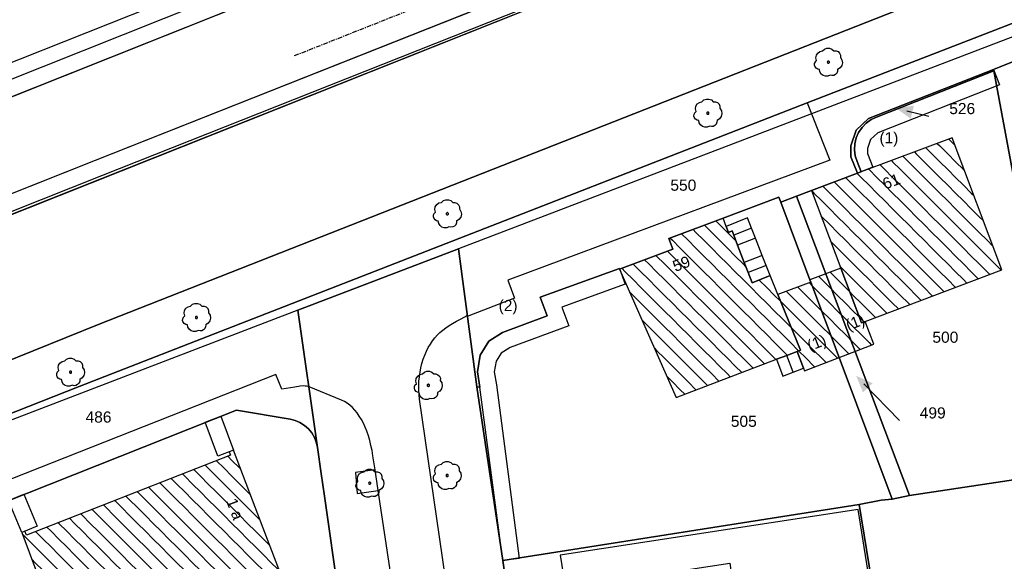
# Model space of a CAD drawing. Extents: x 32394465 to 32399599, y 5706239 to 5708675.
# Tile 33 of 40: x 32395140 to 32395229, y 5706708 to 5706756. Entities that reach past the tile are written whole.
import ezdxf
from ezdxf.enums import TextEntityAlignment as Align

# ---------------------------------------------------------------- set-up
doc = ezdxf.new("R2010")
doc.units = 0
doc.linetypes.add('LT00000', pattern=[0])
doc.linetypes.add('LT00020', pattern=[0.62, 0.4, -0.1, 0.02, -0.1])
for name, color, linetype, lineweight in [('Achse', 250, 'LT00000', 18), ('Baumstandorte', 250, 'LT00000', 18), ('BauwerkeSiedlung_Text', 250, 'LT00000', 18), ('BauwerkeSiedlung_Umring', 250, 'LT00000', 18), ('BauwerkeVerkehr_Umring', 250, 'LT00000', 18), ('Flurstueck_Umring', 250, 'LT00000', 18), ('Flurstuecksnummer', 250, 'LT00000', 18), ('Gebaeude_Fuellung', 250, 'LT00000', 18), ('Gebaeude_Umring', 250, 'LT00000', 18), ('GebaeudeHausnummer', 250, 'LT00000', 18), ('GebaeudePseudonummer', 250, 'LT00000', 18), ('NutzungSiedlung_Umring', 250, 'LT00000', 18), ('NutzungVerkehr_Begrenzungslinien', 250, 'LT00000', 18), ('NutzungVerkehr_Umring', 250, 'LT00000', 18), ('Vegetationsmerkmal_Umring', 250, 'LT00000', 18)]:
    doc.layers.add(name, color=color, linetype=linetype, lineweight=lineweight)
doc.styles.add('TS100', font='arial.ttf', dxfattribs={"height": 0.2})
pattern_1 = [(-45, (0, 0), (0.707106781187, 0.707106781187), [1])]

# ---------------------------------------------------------------- blocks, each defined once
blk = doc.blocks.new('SYMB1123')
at = {"color": 250, "linetype": 'ByBlock', "lineweight": -3, "flags": 128}
for points in [[(-0.424, 0.059), (-0.446, 0.153), (-0.431, 0.248), (-0.381, 0.33), (-0.303, 0.387), (-0.21, 0.409)], [(-0.424, 0.059), (-0.446, 0.153), (-0.431, 0.248), (-0.381, 0.33), (-0.303, 0.387), (-0.21, 0.409)], [(-0.21, 0.409), (-0.141, 0.473), (-0.053, 0.506), (0.04, 0.506), (0.127, 0.473), (0.196, 0.409)], [(-0.21, 0.409), (-0.141, 0.473), (-0.053, 0.506), (0.04, 0.506), (0.127, 0.473), (0.196, 0.409)], [(0.196, 0.409), (0.275, 0.41), (0.348, 0.38), (0.404, 0.325), (0.434, 0.252), (0.433, 0.173)], [(0.196, 0.409), (0.275, 0.41), (0.348, 0.38), (0.404, 0.325), (0.434, 0.252), (0.433, 0.173)], [(-0.323, -0.263), (-0.385, -0.251), (-0.439, -0.218), (-0.478, -0.168), (-0.497, -0.108), (-0.494, -0.044), (-0.468, 0.014), (-0.424, 0.059)], [(-0.323, -0.263), (-0.385, -0.251), (-0.439, -0.218), (-0.478, -0.168), (-0.497, -0.108), (-0.494, -0.044), (-0.468, 0.014), (-0.424, 0.059)], [(0.433, 0.173), (0.488, 0.084), (0.505, -0.019), (0.481, -0.121), (0.42, -0.207), (0.332, -0.263)], [(0.433, 0.173), (0.488, 0.084), (0.505, -0.019), (0.481, -0.121), (0.42, -0.207), (0.332, -0.263)], [(0.061, -0.47), (-0.02, -0.505), (-0.109, -0.508), (-0.193, -0.481), (-0.262, -0.426), (-0.307, -0.35), (-0.323, -0.263)], [(0.061, -0.47), (-0.02, -0.505), (-0.109, -0.508), (-0.193, -0.481), (-0.262, -0.426), (-0.307, -0.35), (-0.323, -0.263)], [(0.332, -0.263), (0.329, -0.331), (0.302, -0.394), (0.256, -0.444), (0.195, -0.476), (0.128, -0.485), (0.061, -0.47)], [(0.332, -0.263), (0.329, -0.331), (0.302, -0.394), (0.256, -0.444), (0.195, -0.476), (0.128, -0.485), (0.061, -0.47)]]:
    blk.add_lwpolyline(points, dxfattribs=at)
at = {"color": 250, "linetype": 'ByBlock', "lineweight": 18, "flags": 128}
for points in [[(-0.424, 0.059), (-0.446, 0.153), (-0.431, 0.248), (-0.381, 0.33), (-0.303, 0.387), (-0.21, 0.409)], [(-0.21, 0.409), (-0.141, 0.473), (-0.053, 0.506), (0.04, 0.506), (0.127, 0.473), (0.196, 0.409)], [(0.196, 0.409), (0.275, 0.41), (0.348, 0.38), (0.404, 0.325), (0.434, 0.252), (0.433, 0.173)], [(-0.323, -0.263), (-0.385, -0.251), (-0.439, -0.218), (-0.478, -0.168), (-0.497, -0.108), (-0.494, -0.044), (-0.468, 0.014), (-0.424, 0.059)], [(0.433, 0.173), (0.488, 0.084), (0.505, -0.019), (0.481, -0.121), (0.42, -0.207), (0.332, -0.263)], [(0.061, -0.47), (-0.02, -0.505), (-0.109, -0.508), (-0.193, -0.481), (-0.262, -0.426), (-0.307, -0.35), (-0.323, -0.263)], [(0.332, -0.263), (0.329, -0.331), (0.302, -0.394), (0.256, -0.444), (0.195, -0.476), (0.128, -0.485), (0.061, -0.47)]]:
    blk.add_lwpolyline(points, dxfattribs=at)
at = {"color": 250, "linetype": 'ByBlock', "lineweight": -3, "flags": 128}
blk.add_lwpolyline([(0.04, 0), (0.038, 0.014), (0.031, 0.026), (0.02, 0.035), (0.007, 0.039), (-0.007, 0.039), (-0.02, 0.035), (-0.031, 0.026), (-0.038, 0.014), (-0.04, 0), (-0.038, -0.014), (-0.031, -0.026), (-0.02, -0.035), (-0.007, -0.039), (0.007, -0.039), (0.02, -0.035), (0.031, -0.026), (0.038, -0.014), (0.04, 0)], close=True, dxfattribs=at)
blk.add_lwpolyline([(0.04, 0), (0.038, 0.014), (0.031, 0.026), (0.02, 0.035), (0.007, 0.039), (-0.007, 0.039), (-0.02, 0.035), (-0.031, 0.026), (-0.038, 0.014), (-0.04, 0), (-0.038, -0.014), (-0.031, -0.026), (-0.02, -0.035), (-0.007, -0.039), (0.007, -0.039), (0.02, -0.035), (0.031, -0.026), (0.038, -0.014), (0.04, 0)], close=True, dxfattribs=at)
at = {"color": 250, "linetype": 'ByBlock', "lineweight": 18, "flags": 128}
blk.add_lwpolyline([(0.04, 0), (0.038, 0.014), (0.031, 0.026), (0.02, 0.035), (0.007, 0.039), (-0.007, 0.039), (-0.02, 0.035), (-0.031, 0.026), (-0.038, 0.014), (-0.04, 0), (-0.038, -0.014), (-0.031, -0.026), (-0.02, -0.035), (-0.007, -0.039), (0.007, -0.039), (0.02, -0.035), (0.031, -0.026), (0.038, -0.014), (0.04, 0)], close=True, dxfattribs=at)

msp = doc.modelspace()

# ---------------------------------------------------------------- hatches: boundary and pattern name
at = {"linetype": 'Continuous', "lineweight": 25}
for points in [[(32395220.5819, 5706747.3302), (32395219.265, 5706748.266), (32395220.864, 5706748.4966)], [(32395216.2882, 5706722.7091), (32395215.678, 5706724.205), (32395217.1515, 5706723.5426)]]:
    msp.add_hatch(color=255, dxfattribs=at).paths.add_polyline_path(points)
at = {"layer": 'Gebaeude_Fuellung', "linetype": 'Continuous', "lineweight": 25}
h = msp.add_hatch(dxfattribs=at)
h.set_pattern_fill('LT_0', color=255, angle=-45, style=0, pattern_type=2)
h.set_pattern_definition(pattern_1)
h.paths.add_polyline_path([(32395216.481, 5706729.098), (32395216.141, 5706728.969), (32395214.291, 5706733.883), (32395211.659, 5706740.862), (32395215.793, 5706742.421), (32395216.122, 5706742.546), (32395224.303, 5706745.606), (32395228.782, 5706733.74)])
h = msp.add_hatch(dxfattribs=at)
h.set_pattern_fill('LT_0', color=255, angle=-45, style=0, pattern_type=2)
h.set_pattern_definition(pattern_1)
h.paths.add_polyline_path([(32395207.935, 5706733.215), (32395206.319, 5706732.553), (32395205.959, 5706733.493), (32395205.613, 5706734.398), (32395205.015, 5706735.958), (32395204.669, 5706736.861), (32395204.528, 5706737.232), (32395204.191, 5706737.105), (32395203.992, 5706737.642), (32395203.711, 5706738.386), (32395198.84, 5706736.548), (32395199.198, 5706735.601), (32395194.41, 5706733.806), (32395199.485, 5706722.25), (32395208.508, 5706725.69), (32395209.429, 5706726.041), (32395210.368, 5706726.397), (32395210.667, 5706726.513), (32395208.635, 5706731.502)])
h = msp.add_hatch(dxfattribs=at)
h.set_pattern_fill('LT_0', color=255, angle=-45, style=0, pattern_type=2)
h.set_pattern_definition(pattern_1)
h.paths.add_polyline_path([(32395214.151, 5706725.843), (32395211.609, 5706732.624), (32395211.526, 5706732.843), (32395214.291, 5706733.883), (32395216.141, 5706728.969), (32395216.481, 5706729.098), (32395217.256, 5706727.045)])
h = msp.add_hatch(dxfattribs=at)
h.set_pattern_fill('LT_0', color=255, angle=-45, style=0, pattern_type=2)
h.set_pattern_definition(pattern_1)
h.paths.add_polyline_path([(32395208.635, 5706731.502), (32395210.667, 5706726.513), (32395210.368, 5706726.397), (32395210.935, 5706724.88), (32395211.026, 5706724.638), (32395214.151, 5706725.843), (32395211.609, 5706732.624)])
h = msp.add_hatch(dxfattribs=at)
h.set_pattern_fill('LT_0', color=255, angle=-45, style=0, pattern_type=2)
h.set_pattern_definition(pattern_1)
h.paths.add_polyline_path([(32395161.406, 5706713.018), (32395159.7, 5706717.517), (32395159.314, 5706717.371), (32395159.431, 5706717.065), (32395141.086, 5706709.887), (32395140.955, 5706710.221), (32395140.672, 5706710.114), (32395144.636, 5706699.506), (32395154.189, 5706703.205), (32395163.223, 5706706.69), (32395163.761, 5706706.816), (32395162.117, 5706711.144)])

# ---------------------------------------------------------------- linework, layer by layer
at = {"layer": 'Achse', "color": 255, "linetype": 'LT00020', "lineweight": 25}
msp.add_line((32395165.1961, 5706753.0014), (32395214.842, 5706772.715), dxfattribs=at)
at = {"layer": 'BauwerkeSiedlung_Umring', "color": 255, "lineweight": 25}
for p, q in [((32395206.267, 5706737.484), (32395204.669, 5706736.861)), ((32395206.622, 5706736.578), (32395205.015, 5706735.958)), ((32395207.229, 5706735.024), (32395205.613, 5706734.398)), ((32395207.582, 5706734.12), (32395205.959, 5706733.493)), ((32395210.003, 5706724.527), (32395209.429, 5706726.041))]:
    msp.add_line(p, q, dxfattribs=at)
at = {"layer": 'BauwerkeSiedlung_Umring', "color": 255, "lineweight": 25, "flags": 128}
for points in [[(32395044.2681, 5706712.8042), (32395116.7491, 5706741.7262), (32395175.6193, 5706765.2161), (32395229.589, 5706786.5521), (32395259.2746, 5706797.5338), (32395259.795, 5706796.127), (32395230.125, 5706785.151), (32395176.173, 5706763.822), (32395117.305, 5706740.333), (32395044.824, 5706711.411), (32395044.2681, 5706712.8042)], [(32395263.031, 5706787.6185), (32395222.0361, 5706771.6311), (32395147.8467, 5706742.1909), (32395087.8304, 5706718.3346), (32395048.3468, 5706702.5522), (32395047.79, 5706703.945), (32395087.275, 5706719.728), (32395147.293, 5706743.585), (32395221.487, 5706773.027), (32395262.486, 5706789.016), (32395263.031, 5706787.6185)], [(32395215.793, 5706742.421), (32395215.199, 5706743.894), (32395215.19, 5706744.896), (32395215.672, 5706746.289), (32395216.8, 5706747.341), (32395228.019, 5706751.764), (32395228.5692, 5706750.3685), (32395217.6149, 5706746.0499), (32395216.9677, 5706745.4463), (32395216.6923, 5706744.6504), (32395216.6964, 5706744.1915), (32395217.1841, 5706742.982), (32395215.793, 5706742.421)], [(32395206.267, 5706737.484), (32395205.91, 5706738.399), (32395203.992, 5706737.642), (32395204.191, 5706737.105), (32395204.528, 5706737.232), (32395204.669, 5706736.861), (32395205.015, 5706735.958), (32395205.613, 5706734.398), (32395205.959, 5706733.493), (32395206.319, 5706732.553), (32395207.935, 5706733.215), (32395207.582, 5706734.12), (32395207.229, 5706735.024), (32395206.622, 5706736.578), (32395206.267, 5706737.484)], [(32395183.908, 5706707.584), (32395181.845, 5706723.177), (32395181.628, 5706724.563), (32395181.869, 5706726.055), (32395182.666, 5706727.305), (32395183.892, 5706728.112), (32395187.899, 5706729.591), (32395187.262, 5706731.28), (32395194.392, 5706733.853), (32395194.9012, 5706732.4421), (32395189.2025, 5706730.3856), (32395189.8356, 5706728.7069), (32395184.5729, 5706726.7644), (32395183.7585, 5706726.2283), (32395183.3004, 5706725.5099), (32395183.1468, 5706724.5593), (32395183.3297, 5706723.3914), (32395185.395, 5706707.7807), (32395183.908, 5706707.584)], [(32395210.003, 5706724.527), (32395210.935, 5706724.88), (32395210.368, 5706726.397), (32395209.429, 5706726.041), (32395208.508, 5706725.69), (32395209.082, 5706724.177), (32395210.003, 5706724.527)], [(32395158.551, 5706720.56), (32395159.7, 5706717.517), (32395158.2967, 5706716.9871), (32395157.1477, 5706720.0301), (32395158.551, 5706720.56)], [(32395140.672, 5706710.114), (32395139.463, 5706712.983), (32395140.8453, 5706713.5655), (32395142.0543, 5706710.6965), (32395140.672, 5706710.114)]]:
    msp.add_lwpolyline(points, close=True, dxfattribs=at)
at = {"layer": 'BauwerkeVerkehr_Umring', "color": 255, "lineweight": 25, "flags": 128}
for points in [[(32395211.26, 5706748.751), (32395213.323, 5706743.605), (32395184.369, 5706732.809), (32395184.95, 5706731.185), (32395180.692, 5706729.542)], [(32395198.599, 5706568.644), (32395181.878, 5706684.539), (32395176.428, 5706722.11), (32395176.383, 5706722.499), (32395176.358, 5706722.897), (32395176.355, 5706723.302), (32395176.372, 5706723.711), (32395176.41, 5706724.119), (32395176.469, 5706724.525), (32395176.547, 5706724.925), (32395176.645, 5706725.316), (32395176.762, 5706725.695), (32395176.896, 5706726.059), (32395177.047, 5706726.409), (32395177.215, 5706726.743), (32395177.399, 5706727.057), (32395177.597, 5706727.352), (32395177.81, 5706727.627), (32395178.037, 5706727.88), (32395178.261, 5706728.099), (32395178.508, 5706728.31), (32395178.778, 5706728.516), (32395179.076, 5706728.719), (32395179.395, 5706728.916), (32395179.752, 5706729.118), (32395180.157, 5706729.333), (32395180.718, 5706729.616)], [(32395191.744, 5706582.463), (32395191.457, 5706584.36), (32395190.299, 5706592.047), (32395190.063, 5706593.577), (32395188.988, 5706600.715), (32395188.78, 5706602.105), (32395187.676, 5706609.52), (32395187.355, 5706611.669), (32395186.434, 5706618.587), (32395186.069, 5706621.111), (32395183.598, 5706638.115), (32395183.359, 5706639.756), (32395182.224, 5706647.494), (32395181.987, 5706649.131), (32395180.8, 5706657.388), (32395180.545, 5706659.152), (32395179.344, 5706667.435), (32395179.13, 5706668.92), (32395177.654, 5706678.965), (32395177.386, 5706680.848), (32395176.922, 5706684.75), (32395176.791, 5706686.781), (32395176.546, 5706688.431), (32395172.701, 5706713.893), (32395172.423, 5706715.742), (32395172.232, 5706717.02), (32395172.154, 5706717.487), (32395172.059, 5706717.945), (32395171.95, 5706718.387), (32395171.825, 5706718.811), (32395171.687, 5706719.213), (32395171.537, 5706719.593), (32395171.373, 5706719.95), (32395171.198, 5706720.284), (32395171.011, 5706720.589), (32395170.814, 5706720.87), (32395170.605, 5706721.124), (32395170.386, 5706721.353), (32395170.156, 5706721.556), (32395169.916, 5706721.733), (32395169.665, 5706721.882), (32395169.405, 5706722.006), (32395166.51, 5706723.205), (32395166.398, 5706723.244), (32395166.277, 5706723.271), (32395166.149, 5706723.286), (32395166.009, 5706723.289), (32395165.708, 5706723.263), (32395165.223, 5706723.181), (32395164.038, 5706723.007), (32395163.506, 5706724.336), (32395106.714, 5706701.9), (32395105.572, 5706704.693)]]:
    msp.add_lwpolyline(points, dxfattribs=at)
at = {"layer": 'Flurstueck_Umring', "color": 8, "lineweight": 25, "flags": 128}
for points in [[(32395247.004, 5706756.024), (32395246.271, 5706761.02), (32395227.624, 5706753.882), (32395212.684, 5706748.163), (32395206.642, 5706745.85), (32395179.926, 5706735.622), (32395181.58, 5706723.213), (32395181.845, 5706723.177), (32395181.628, 5706724.563), (32395181.869, 5706726.055), (32395182.666, 5706727.305), (32395183.892, 5706728.112), (32395187.899, 5706729.591), (32395187.262, 5706731.28), (32395194.392, 5706733.853), (32395194.41, 5706733.806), (32395199.198, 5706735.601), (32395198.84, 5706736.548), (32395203.711, 5706738.386), (32395208.736, 5706740.282), (32395208.909, 5706739.825), (32395210.321, 5706740.358), (32395211.659, 5706740.862), (32395215.793, 5706742.421), (32395215.199, 5706743.894), (32395215.19, 5706744.896), (32395215.672, 5706746.289), (32395216.8, 5706747.341), (32395228.019, 5706751.764), (32395229.126, 5706752.198), (32395237.666, 5706755.545), (32395238.453, 5706755.387), (32395238.965, 5706754.728), (32395239.523, 5706753.348), (32395245.26, 5706755.48), (32395247.004, 5706756.024)], [(32395228.019, 5706751.764), (32395228.046, 5706751.617), (32395234.65, 5706716.199), (32395234.741, 5706715.71), (32395251.894, 5706718.305), (32395252.446, 5706718.392), (32395251.188, 5706727.093), (32395250.531, 5706731.636), (32395247.004, 5706756.024), (32395245.26, 5706755.48), (32395239.523, 5706753.348), (32395238.965, 5706754.728), (32395238.453, 5706755.387), (32395237.666, 5706755.545), (32395229.126, 5706752.198), (32395228.019, 5706751.764)], [(32395233.211, 5706715.359), (32395234.741, 5706715.71), (32395234.65, 5706716.199), (32395228.046, 5706751.617), (32395217.515, 5706747.475), (32395217.023, 5706747.244), (32395216.581, 5706746.93), (32395216.202, 5706746.54), (32395215.899, 5706746.09), (32395215.681, 5706745.592), (32395215.557, 5706745.063), (32395215.529, 5706744.521), (32395215.599, 5706743.982), (32395215.764, 5706743.465), (32395216.122, 5706742.546), (32395215.793, 5706742.421), (32395211.659, 5706740.862), (32395210.321, 5706740.358), (32395220.484, 5706713.431), (32395233.211, 5706715.359)], [(32395215.19, 5706744.896), (32395215.199, 5706743.894), (32395215.793, 5706742.421), (32395216.122, 5706742.546), (32395215.764, 5706743.465), (32395215.599, 5706743.982), (32395215.529, 5706744.521), (32395215.557, 5706745.063), (32395215.681, 5706745.592), (32395215.899, 5706746.09), (32395216.202, 5706746.54), (32395216.581, 5706746.93), (32395217.023, 5706747.244), (32395217.515, 5706747.475), (32395228.046, 5706751.617), (32395228.019, 5706751.764), (32395216.8, 5706747.341), (32395215.672, 5706746.289), (32395215.19, 5706744.896)], [(32395181.845, 5706723.177), (32395181.58, 5706723.213), (32395183.908, 5706707.584), (32395215.948, 5706712.636), (32395217.918, 5706713.02), (32395218.926, 5706713.106), (32395214.151, 5706725.843), (32395211.609, 5706732.624), (32395211.526, 5706732.843), (32395208.909, 5706739.825), (32395208.736, 5706740.282), (32395203.711, 5706738.386), (32395198.84, 5706736.548), (32395199.198, 5706735.601), (32395194.41, 5706733.806), (32395194.392, 5706733.853), (32395187.262, 5706731.28), (32395187.899, 5706729.591), (32395183.892, 5706728.112), (32395182.666, 5706727.305), (32395181.869, 5706726.055), (32395181.628, 5706724.563), (32395181.845, 5706723.177)], [(32395220.484, 5706713.431), (32395210.321, 5706740.358), (32395208.909, 5706739.825), (32395211.526, 5706732.843), (32395211.609, 5706732.624), (32395214.151, 5706725.843), (32395218.926, 5706713.106), (32395220.484, 5706713.431)], [(32395203.002, 5706573.123), (32395195.829, 5706623.637), (32395192.944, 5706643.962), (32395190.665, 5706660.014), (32395188.364, 5706676.214), (32395187.78, 5706680.317), (32395183.908, 5706707.584), (32395181.58, 5706723.213), (32395179.926, 5706735.622), (32395165.49, 5706730.096), (32395167.25, 5706717.763), (32395167.583, 5706715.428), (32395167.875, 5706713.383), (32395170.37, 5706695.902), (32395172.984, 5706677.586), (32395176.856, 5706650.448), (32395177.091, 5706648.806), (32395179.848, 5706629.488), (32395181.121, 5706620.563), (32395182.722, 5706609.346), (32395183.181, 5706606.132), (32395183.548, 5706603.56), (32395187.065, 5706578.911), (32395187.464, 5706578.766), (32395203.002, 5706573.123)], [(32395132.482, 5706717.459), (32395134.889, 5706711.154), (32395159.973, 5706721.119), (32395164.787, 5706720.297), (32395165.244, 5706720.181), (32395165.678, 5706719.994), (32395166.076, 5706719.742), (32395166.431, 5706719.431), (32395166.732, 5706719.068), (32395166.972, 5706718.662), (32395167.146, 5706718.223), (32395167.25, 5706717.763), (32395165.49, 5706730.096), (32395132.482, 5706717.459)], [(32395147.196, 5706692.64), (32395170.37, 5706695.902), (32395167.875, 5706713.383), (32395167.583, 5706715.428), (32395167.25, 5706717.763), (32395167.146, 5706718.223), (32395166.972, 5706718.662), (32395166.732, 5706719.068), (32395166.431, 5706719.431), (32395166.076, 5706719.742), (32395165.678, 5706719.994), (32395165.244, 5706720.181), (32395164.787, 5706720.297), (32395159.973, 5706721.119), (32395134.889, 5706711.154), (32395141.768, 5706693.137), (32395141.922, 5706691.898), (32395147.196, 5706692.64)], [(32395220.37, 5706685.42), (32395220.094, 5706685.376), (32395220.735, 5706681.287), (32395223.265, 5706665.129), (32395240.037, 5706667.761), (32395237.716, 5706683.947), (32395237.129, 5706688.043), (32395234.173, 5706708.653), (32395233.211, 5706715.359), (32395220.484, 5706713.431), (32395218.926, 5706713.106), (32395217.918, 5706713.02), (32395215.948, 5706712.636), (32395220.37, 5706685.42)], [(32395183.908, 5706707.584), (32395187.78, 5706680.317), (32395194.168, 5706681.317), (32395194.188, 5706681.32), (32395208.048, 5706683.49), (32395208.077, 5706683.495), (32395220.094, 5706685.376), (32395220.37, 5706685.42), (32395215.948, 5706712.636), (32395183.908, 5706707.584)]]:
    msp.add_lwpolyline(points, close=True, dxfattribs=at)
at = {"layer": 'Flurstuecksnummer', "color": 8, "lineweight": 25}
for p, q in [((32395220.237, 5706748.0309), (32395222.217, 5706747.552)), ((32395216.3726, 5706723.4856), (32395219.563, 5706720.181))]:
    msp.add_line(p, q, dxfattribs=at)
at = {"layer": 'Gebaeude_Umring', "color": 255, "lineweight": 25, "flags": 128}
for points in [[(32395211.659, 5706740.862), (32395214.291, 5706733.883), (32395216.141, 5706728.969), (32395216.481, 5706729.098), (32395228.782, 5706733.74), (32395224.303, 5706745.606), (32395216.122, 5706742.546), (32395215.793, 5706742.421), (32395211.659, 5706740.862)], [(32395194.41, 5706733.806), (32395199.485, 5706722.25), (32395208.508, 5706725.69), (32395209.429, 5706726.041), (32395210.368, 5706726.397), (32395210.667, 5706726.513), (32395208.635, 5706731.502), (32395207.935, 5706733.215), (32395206.319, 5706732.553), (32395205.959, 5706733.493), (32395205.613, 5706734.398), (32395205.015, 5706735.958), (32395204.669, 5706736.861), (32395204.528, 5706737.232), (32395204.191, 5706737.105), (32395203.992, 5706737.642), (32395203.711, 5706738.386), (32395198.84, 5706736.548), (32395199.198, 5706735.601), (32395194.41, 5706733.806)], [(32395214.151, 5706725.843), (32395217.256, 5706727.045), (32395216.481, 5706729.098), (32395216.141, 5706728.969), (32395214.291, 5706733.883), (32395211.526, 5706732.843), (32395211.609, 5706732.624), (32395214.151, 5706725.843)], [(32395210.667, 5706726.513), (32395210.368, 5706726.397), (32395210.935, 5706724.88), (32395211.026, 5706724.638), (32395214.151, 5706725.843), (32395211.609, 5706732.624), (32395208.635, 5706731.502), (32395210.667, 5706726.513)], [(32395162.117, 5706711.144), (32395161.406, 5706713.018), (32395159.7, 5706717.517), (32395159.314, 5706717.371), (32395159.431, 5706717.065), (32395141.086, 5706709.887), (32395140.955, 5706710.221), (32395140.672, 5706710.114), (32395144.636, 5706699.506), (32395154.189, 5706703.205), (32395163.223, 5706706.69), (32395163.761, 5706706.816), (32395162.117, 5706711.144)], [(32395207.994, 5706691.182), (32395207.464, 5706687.224), (32395208.051, 5706683.652), (32395213.987, 5706684.582), (32395213.742, 5706686.204), (32395219.85, 5706687.189), (32395215.862, 5706712.177), (32395189.056, 5706708.062), (32395189.539, 5706705.115), (32395190.95, 5706705.329), (32395204.305, 5706707.359), (32395204.493, 5706706.135), (32395205.322, 5706706.262), (32395205.483, 5706705.296), (32395206.863, 5706705.525), (32395206.91, 5706705.239), (32395205.53, 5706705.01), (32395205.878, 5706702.919), (32395207.243, 5706699.141), (32395207.952, 5706695.192), (32395207.994, 5706691.182)]]:
    msp.add_lwpolyline(points, close=True, dxfattribs=at)
at = {"layer": 'NutzungSiedlung_Umring', "color": 255, "lineweight": 25, "flags": 128}
for points in [[(32395247.004, 5706756.024), (32395245.26, 5706755.48), (32395239.523, 5706753.348), (32395238.965, 5706754.728), (32395238.453, 5706755.387), (32395237.666, 5706755.545), (32395229.126, 5706752.198), (32395228.019, 5706751.764), (32395228.046, 5706751.617), (32395217.515, 5706747.475), (32395217.023, 5706747.244), (32395216.581, 5706746.93), (32395216.202, 5706746.54), (32395215.899, 5706746.09), (32395215.681, 5706745.592), (32395215.557, 5706745.063), (32395215.529, 5706744.521), (32395215.599, 5706743.982), (32395215.764, 5706743.465), (32395216.122, 5706742.546), (32395215.793, 5706742.421), (32395211.659, 5706740.862), (32395210.321, 5706740.358), (32395208.909, 5706739.825), (32395208.736, 5706740.282), (32395203.711, 5706738.386), (32395198.84, 5706736.548), (32395199.198, 5706735.601), (32395194.41, 5706733.806), (32395194.392, 5706733.853), (32395187.262, 5706731.28), (32395187.899, 5706729.591), (32395183.892, 5706728.112), (32395182.666, 5706727.305), (32395181.869, 5706726.055), (32395181.628, 5706724.563), (32395181.845, 5706723.177), (32395181.58, 5706723.213), (32395183.908, 5706707.584), (32395187.78, 5706680.317), (32395188.364, 5706676.214), (32395190.665, 5706660.014), (32395192.944, 5706643.962), (32395195.829, 5706623.637), (32395245.214, 5706631.638), (32395245.689, 5706628.314), (32395247.317, 5706616.924), (32395248.957, 5706605.45), (32395250.437, 5706595.094), (32395251.583, 5706587.078), (32395246.643, 5706573.736), (32395244.707, 5706568.508), (32395244.111, 5706566.899), (32395241.27, 5706559.227), (32395252.328, 5706555.211), (32395263.103, 5706551.298), (32395265.779, 5706550.334), (32395269.339, 5706549.051), (32395301.849, 5706537.337), (32395295.65, 5706578.997), (32395293.994, 5706590.201), (32395292.417, 5706600.878), (32395290.818, 5706611.694), (32395289.125, 5706623.154), (32395287.415, 5706634.483), (32395285.598, 5706646.705), (32395278.223, 5706645.577), (32395270.425, 5706644.384), (32395255.976, 5706642.173), (32395243.971, 5706640.337), (32395242.339, 5706651.714), (32395241.123, 5706660.193), (32395240.037, 5706667.761), (32395223.265, 5706665.129), (32395220.735, 5706681.287), (32395220.094, 5706685.376), (32395220.37, 5706685.42), (32395215.948, 5706712.636), (32395217.918, 5706713.02), (32395218.926, 5706713.106), (32395220.484, 5706713.431), (32395233.211, 5706715.359), (32395234.741, 5706715.71), (32395251.894, 5706718.305), (32395254.709, 5706700.102), (32395277.17, 5706703.427), (32395274.849, 5706719.045), (32395274.796, 5706719.4), (32395274.431, 5706721.859), (32395256.528, 5706719.036), (32395252.446, 5706718.392), (32395251.188, 5706727.093), (32395250.531, 5706731.636), (32395247.004, 5706756.024)], [(32395215.19, 5706744.896), (32395215.199, 5706743.894), (32395215.793, 5706742.421), (32395216.122, 5706742.546), (32395215.764, 5706743.465), (32395215.599, 5706743.982), (32395215.529, 5706744.521), (32395215.557, 5706745.063), (32395215.681, 5706745.592), (32395215.899, 5706746.09), (32395216.202, 5706746.54), (32395216.581, 5706746.93), (32395217.023, 5706747.244), (32395217.515, 5706747.475), (32395228.046, 5706751.617), (32395228.019, 5706751.764), (32395216.8, 5706747.341), (32395215.672, 5706746.289), (32395215.19, 5706744.896)], [(32395118.734, 5706606.574), (32395119.155, 5706607.726), (32395119.364, 5706608.296), (32395119.537, 5706608.771), (32395121.576, 5706614.349), (32395123.399, 5706619.339), (32395125.371, 5706624.735), (32395127.958, 5706631.814), (32395126.553, 5706641.731), (32395126.312, 5706643.43), (32395122.475, 5706670.511), (32395120.637, 5706675.164), (32395130.736, 5706679.138), (32395142.796, 5706683.883), (32395142.626, 5706686.221), (32395142.136, 5706690.173), (32395147.196, 5706692.64), (32395170.37, 5706695.902), (32395167.875, 5706713.383), (32395167.583, 5706715.428), (32395167.25, 5706717.763), (32395167.146, 5706718.223), (32395166.972, 5706718.662), (32395166.732, 5706719.068), (32395166.431, 5706719.431), (32395166.076, 5706719.742), (32395165.678, 5706719.994), (32395165.244, 5706720.181), (32395164.787, 5706720.297), (32395159.973, 5706721.119), (32395134.889, 5706711.154), (32395122.535, 5706706.258), (32395110.282, 5706701.379), (32395059.905, 5706681.442), (32395035.474, 5706671.774), (32395031.898, 5706670.359), (32395045.163, 5706636.923), (32395045.536, 5706636.09), (32395046.004, 5706635.305), (32395046.56, 5706634.581), (32395047.197, 5706633.926), (32395047.905, 5706633.35), (32395048.676, 5706632.86), (32395053.062, 5706630.402), (32395057.41, 5706628.099), (32395059.242, 5706627.142), (32395061.954, 5706625.726), (32395066.437, 5706623.651), (32395071.002, 5706621.567), (32395075.602, 5706619.578), (32395078.429, 5706618.447), (32395080.239, 5706617.724), (32395084.886, 5706616.015), (32395085.598, 5706615.757), (32395098.126, 5706611.208), (32395100.705, 5706610.271), (32395117.815, 5706604.058), (32395118.734, 5706606.574)], [(32395251.894, 5706718.305), (32395234.741, 5706715.71), (32395233.211, 5706715.359), (32395220.484, 5706713.431), (32395218.926, 5706713.106), (32395217.918, 5706713.02), (32395215.948, 5706712.636), (32395220.37, 5706685.42), (32395220.094, 5706685.376), (32395220.735, 5706681.287), (32395223.265, 5706665.129), (32395240.037, 5706667.761), (32395241.123, 5706660.193), (32395242.339, 5706651.714), (32395243.971, 5706640.337), (32395255.976, 5706642.173), (32395270.425, 5706644.384), (32395278.223, 5706645.577), (32395285.598, 5706646.705), (32395277.62, 5706700.391), (32395277.17, 5706703.427), (32395254.709, 5706700.102), (32395251.894, 5706718.305)]]:
    msp.add_lwpolyline(points, close=True, dxfattribs=at)
at = {"layer": 'NutzungVerkehr_Begrenzungslinien', "color": 255, "lineweight": 25}
for p, q in [((32395147.293, 5706743.585), (32395221.487, 5706773.027)), ((32395135.941, 5706737.21), (32395223.786, 5706772.168)), ((32395176.173, 5706763.822), (32395117.305, 5706740.333)), ((32395156.804, 5706759.162), (32395126.41, 5706747.092)), ((32395087.275, 5706719.728), (32395147.293, 5706743.585))]:
    msp.add_line(p, q, dxfattribs=at)
at = {"layer": 'NutzungVerkehr_Umring', "color": 255, "lineweight": 25, "flags": 128}
for points in [[(32395216.2804, 5706799.0698), (32395203.641, 5706794.01), (32395167.171, 5706780.282), (32395150.791, 5706773.842), (32395145.787, 5706771.881), (32395107.067, 5706756.531), (32395077.212, 5706744.763), (32395049.746, 5706734.393), (32395026.529, 5706725.923), (32395005.52, 5706718.873), (32394991.466, 5706714.271), (32394992.949, 5706711.012), (32394975.397, 5706703.493), (32394973.136, 5706708.403), (32394968.455, 5706706.902), (32394952.492, 5706701.528), (32394930.822, 5706694.12), (32394930.044, 5706693.862), (32394929.232, 5706693.619), (32394927.856, 5706693.237), (32394926.512, 5706692.9), (32394925.109, 5706692.596), (32394925.069, 5706692.729), (32394924.926, 5706693.113), (32394924.896, 5706693.25), (32394924.889, 5706693.37), (32394924.905, 5706693.473), (32394924.944, 5706693.56), (32394926.065, 5706695.283), (32394926.117, 5706695.346), (32394926.185, 5706695.401), (32394926.27, 5706695.448), (32394926.37, 5706695.486), (32394926.543, 5706695.526), (32394926.927, 5706695.577), (32394927.085, 5706695.619), (32394940.456, 5706700.296), (32394953.898, 5706704.825), (32394963.087, 5706707.848), (32394971.981, 5706710.911), (32394970.62, 5706713.867), (32394958.031, 5706709.848), (32394945.203, 5706705.563), (32394944.834, 5706706.356), (32394944.474, 5706706.214), (32394935.631, 5706702.706), (32394929.148, 5706699.968), (32394926.341, 5706698.955), (32394923.521, 5706698.289), (32394920.549, 5706697.862), (32394890.937, 5706682.269), (32394888.287, 5706680.874), (32394887.492, 5706679.029), (32394886.22, 5706677.483), (32394884.599, 5706676.35), (32394873.403, 5706671.344), (32394864.158, 5706667.503), (32394854.886, 5706663.787), (32394846.473, 5706660.766), (32394835.965, 5706657.287), (32394816.826, 5706651.526), (32394798.461, 5706646.265), (32394787.129, 5706643.178), (32394773.514, 5706639.629), (32394769.238, 5706638.515), (32394762.965, 5706636.88), (32394763.008, 5706636.737), (32394762.668, 5706636.661), (32394751.188, 5706634.149), (32394739.285, 5706631.808), (32394734.182, 5706631.077), (32394733.364, 5706630.959), (32394726.38, 5706630.382), (32394719.362, 5706630.312), (32394712.396, 5706630.811), (32394705.445, 5706631.65), (32394700.06, 5706632.769), (32394694.844, 5706634.492), (32394692.747, 5706635.765), (32394691.647, 5706636.433), (32394690.987, 5706636.834), (32394686.872, 5706639.059), (32394685.2, 5706638.545), (32394660.921, 5706631.086), (32394661.988, 5706630.032), (32394666.684, 5706625.153), (32394670.474, 5706621.355), (32394675.223, 5706616.105), (32394676.313, 5706614.824), (32394676.445, 5706614.639), (32394676.495, 5706614.543), (32394676.531, 5706614.45), (32394676.555, 5706614.362), (32394676.565, 5706614.278), (32394676.561, 5706614.201), (32394676.544, 5706614.129), (32394676.485, 5706614.02), (32394676.389, 5706613.918), (32394676.263, 5706613.835), (32394676.122, 5706613.777), (32394660.124, 5706609.189), (32394659.977, 5706609.157), (32394659.834, 5706609.145), (32394659.702, 5706609.155), (32394659.582, 5706609.184), (32394659.462, 5706609.24), (32394659.346, 5706609.323), (32394659.232, 5706609.433), (32394659.123, 5706609.57), (32394658.219, 5706610.821), (32394654.179, 5706616.406), (32394646.334, 5706626.603), (32394645.21, 5706626.258), (32394685.337, 5706575.404), (32394691.888, 5706567.102), (32394716.92, 5706571.139), (32394748.54, 5706572.011), (32394759.507, 5706572.314), (32394761.426, 5706571.921), (32394772.134, 5706573.134), (32394774.864, 5706574.597), (32394781.304, 5706575.684), (32394787.662, 5706577.382), (32394799.116, 5706581.28), (32394803.647, 5706583.412), (32394816.635, 5706590.247), (32394818.952, 5706591.248), (32394824.647, 5706593.348), (32394830.375, 5706595.459), (32394859.045, 5706604.089), (32394861.894, 5706605.054), (32394866.189, 5706606.759), (32394873.454, 5706609.645), (32394875.392, 5706610.182), (32394877.483, 5706610.104), (32394879.463, 5706609.404), (32394881.181, 5706608.119), (32394882.381, 5706606.438), (32394882.74, 5706605.726), (32394882.687, 5706605.995), (32394881.77, 5706608.474), (32394880.331, 5706611.505), (32394879.277, 5706613.726), (32394878.551, 5706615.306), (32394878.244, 5706615.974), (32394887.867, 5706618.81), (32394888.06, 5706618.405), (32394890.334, 5706613.623), (32394890.23, 5706613.914), (32394890.188, 5706614.219), (32394890.213, 5706614.526), (32394890.3, 5706614.822), (32394890.441, 5706615.1), (32394890.636, 5706615.341), (32394890.876, 5706615.532), (32394891.151, 5706615.667), (32394902.139, 5706619.485), (32394904.107, 5706620.177), (32394904.659, 5706620.372), (32394905.128, 5706620.537), (32394905.626, 5706620.712), (32394906.93, 5706621.171), (32394912.868, 5706623.261), (32394911.266, 5706625.704), (32394920.668, 5706628.474), (32394934.598, 5706632.579), (32394934.876, 5706632.708), (32394943.572, 5706636.756), (32394943.719, 5706636.825), (32394941.985, 5706638.821), (32394941.768, 5706639.25), (32394941.797, 5706639.912), (32394942.311, 5706640.341), (32394958.204, 5706646.324), (32394958.742, 5706646.442), (32394959.202, 5706646.299), (32394959.276, 5706646.17), (32394959.328, 5706645.688), (32394959.336, 5706645.118), (32394959.13, 5706643.999), (32394974.908, 5706625.895), (32394970.828, 5706632.577), (32394969.322, 5706635.203), (32394968.697, 5706637.383), (32394969.372, 5706639.788), (32394970.925, 5706641.708), (32394973.474, 5706643.35), (32394985.363, 5706648.653), (32395002.254, 5706656.386), (32395017.224, 5706663.446), (32395021.485, 5706666.243), (32395031.748, 5706670.3), (32395031.898, 5706670.359), (32395035.474, 5706671.774), (32395059.905, 5706681.442), (32395110.282, 5706701.379), (32395122.535, 5706706.258), (32395134.889, 5706711.154), (32395159.973, 5706721.119), (32395164.787, 5706720.297), (32395165.244, 5706720.181), (32395165.678, 5706719.994), (32395166.076, 5706719.742), (32395166.431, 5706719.431), (32395166.732, 5706719.068), (32395166.972, 5706718.662), (32395167.146, 5706718.223), (32395167.25, 5706717.763), (32395165.49, 5706730.096), (32395179.926, 5706735.622), (32395181.58, 5706723.213), (32395181.845, 5706723.177), (32395181.628, 5706724.563), (32395181.869, 5706726.055), (32395182.666, 5706727.305), (32395183.892, 5706728.112), (32395187.899, 5706729.591), (32395187.262, 5706731.28), (32395194.392, 5706733.853), (32395194.41, 5706733.806), (32395199.198, 5706735.601), (32395198.84, 5706736.548), (32395203.711, 5706738.386), (32395208.736, 5706740.282), (32395208.909, 5706739.825), (32395210.321, 5706740.358), (32395211.659, 5706740.862), (32395215.793, 5706742.421), (32395215.199, 5706743.894), (32395215.19, 5706744.896), (32395215.672, 5706746.289), (32395216.8, 5706747.341), (32395228.019, 5706751.764), (32395229.126, 5706752.198), (32395234.5418, 5706754.3206)], [(32395226.7998, 5706773.2922), (32395223.786, 5706772.168), (32395135.941, 5706737.21), (32395102.964, 5706724.141), (32395072.315, 5706711.827), (32395048.499, 5706702.193), (32395041.647, 5706699.422), (32394990.636, 5706679.622), (32394964.605, 5706670.034), (32394930.785, 5706657.949), (32394897.571, 5706646.546), (32394871.834, 5706638.217), (32394855.142, 5706633.002), (32394845.077, 5706629.858), (32394831.271, 5706625.545), (32394799.35, 5706615.37), (32394777.208, 5706608.688), (32394759.85, 5706603.74), (32394760.537, 5706602.757), (32394760.975, 5706602.184), (32394761.418, 5706601.646), (32394761.868, 5706601.141), (32394762.324, 5706600.67), (32394762.788, 5706600.232), (32394763.259, 5706599.825), (32394763.74, 5706599.451), (32394764.23, 5706599.109), (32394764.734, 5706598.794), (32394765.265, 5706598.498), (32394765.824, 5706598.221), (32394766.409, 5706597.964), (32394767.02, 5706597.726), (32394767.658, 5706597.508), (32394768.321, 5706597.308), (32394769.011, 5706597.129), (32394769.758, 5706596.963), (32394770.518, 5706596.822), (32394771.29, 5706596.708), (32394772.073, 5706596.618), (32394787.485, 5706601.033), (32394806.318, 5706606.531), (32394819.543, 5706610.601), (32394837.22, 5706615.933), (32394858.49, 5706622.463), (32394879.089, 5706628.998), (32394901.03, 5706636.23), (32394920.158, 5706642.729), (32394941.655, 5706650.117), (32394962.797, 5706657.56), (32394981.892, 5706664.478), (32394985.946, 5706665.911), (32394986.05, 5706665.938), (32394986.162, 5706665.947), (32394986.278, 5706665.938), (32394986.396, 5706665.911), (32394986.513, 5706665.869), (32394986.622, 5706665.809), (32394986.723, 5706665.737), (32394986.812, 5706665.653), (32394986.877, 5706665.574), (32394986.931, 5706665.486), (32394986.975, 5706665.393), (32394987.008, 5706665.297), (32394987.028, 5706665.199), (32394987.035, 5706665.101), (32394987.029, 5706665.005), (32394987.01, 5706664.913), (32394986.976, 5706664.82), (32394986.929, 5706664.729), (32394986.868, 5706664.642), (32394986.794, 5706664.562), (32394986.65, 5706664.446), (32394986.488, 5706664.364), (32394970.663, 5706658.274), (32394953.175, 5706651.446), (32394933.605, 5706644.15), (32394916.043, 5706638.121), (32394896.99, 5706631.536), (32394891.001, 5706629.48), (32394887.324, 5706628.208), (32394883.933, 5706627.021), (32394880.871, 5706625.932), (32394876.639, 5706624.392), (32394872.281, 5706622.766), (32394867.752, 5706621.038), (32394862.978, 5706619.178), (32394860.596, 5706618.236), (32394858.461, 5706617.383), (32394856.48, 5706616.579), (32394854.624, 5706615.814), (32394852.856, 5706615.072), (32394851.184, 5706614.355), (32394849.597, 5706613.661), (32394848.089, 5706612.985), (32394842.304, 5706610.347), (32394840.639, 5706609.604), (32394838.905, 5706608.856), (32394837.09, 5706608.098), (32394835.176, 5706607.322), (32394833.184, 5706606.537), (32394831.026, 5706605.707), (32394828.644, 5706604.808), (32394825.717, 5706603.72), (32394820.097, 5706601.655), (32394814.715, 5706599.703), (32394809.625, 5706597.883), (32394804.847, 5706596.202), (32394800.169, 5706594.585), (32394795.408, 5706592.966), (32394790.617, 5706591.363), (32394785.887, 5706589.807), (32394781.122, 5706588.267), (32394776.953, 5706586.956), (32394774.986, 5706586.352), (32394773.088, 5706585.78), (32394771.249, 5706585.238), (32394769.461, 5706584.722), (32394767.639, 5706584.209), (32394765.822, 5706583.711), (32394764.002, 5706583.225), (32394762.179, 5706582.752), (32394760.36, 5706582.293), (32394758.547, 5706581.85), (32394756.745, 5706581.423), (32394754.955, 5706581.012), (32394752.2, 5706580.407), (32394749.939, 5706579.934), (32394747.634, 5706579.475), (32394745.303, 5706579.031), (32394742.962, 5706578.606), (32394740.719, 5706578.219), (32394738.646, 5706577.884), (32394736.687, 5706577.591), (32394734.818, 5706577.339), (32394733.5, 5706577.178), (32394732.131, 5706577.026), (32394730.642, 5706576.877), (32394726.455, 5706576.501), (32394724.568, 5706576.341), (32394723.228, 5706576.251), (32394722.026, 5706576.201), (32394721.473, 5706576.192), (32394720.944, 5706576.194), (32394719.775, 5706576.244), (32394719.053, 5706576.294), (32394718.352, 5706577.203), (32394716.457, 5706579.637), (32394714.371, 5706582.273), (32394712.049, 5706585.167), (32394709.007, 5706588.923), (32394706.479, 5706592.03), (32394704.545, 5706594.384), (32394702.776, 5706596.506), (32394701.138, 5706598.435), (32394693.19, 5706607.502), (32394691.978, 5706608.86), (32394691.605, 5706609.205), (32394691.531, 5706609.306), (32394691.491, 5706609.406), (32394691.481, 5706609.523), (32394691.504, 5706609.652), (32394691.558, 5706609.781), (32394691.637, 5706609.897), (32394691.743, 5706609.996), (32394691.877, 5706610.076), (32394692.041, 5706610.142), (32394692.262, 5706610.202), (32394695.709, 5706611.011), (32394702.276, 5706612.558), (32394709.322, 5706614.215), (32394726.452, 5706618.403), (32394746.281, 5706623.318), (32394769.277, 5706629.027), (32394803.591, 5706638.634), (32394833.616, 5706647.38), (32394852.015, 5706652.959), (32394855.944, 5706654.393), (32394858.966, 5706655.507), (32394862.353, 5706656.779), (32394865.473, 5706657.976), (32394868.405, 5706659.133), (32394871.185, 5706660.261), (32394873.155, 5706661.081), (32394875.347, 5706662.009), (32394882.826, 5706665.23), (32394888.922, 5706667.829), (32394891.567, 5706668.967), (32394894.266, 5706670.149), (32394896.682, 5706671.235), (32394903.756, 5706674.461), (32394905.138, 5706675.084), (32394906.586, 5706675.722), (32394908.117, 5706676.381), (32394909.758, 5706677.076), (32394912.898, 5706678.376), (32394919.992, 5706681.269), (32394926.261, 5706683.866), (32394929.273, 5706685.093), (32394930.815, 5706685.707), (32394932.263, 5706686.271), (32394933.643, 5706686.797), (32394934.969, 5706687.287), (32394937.296, 5706688.115), (32394939.907, 5706689.005), (32394942.156, 5706689.747), (32394947.144, 5706691.367), (32394949.349, 5706692.092), (32394952.565, 5706693.175), (32394958.953, 5706695.37), (32394961.641, 5706696.282), (32394964.465, 5706697.219), (32394967.008, 5706698.033), (32394979.663, 5706701.997), (32394990.795, 5706705.457), (32394999.51, 5706708.072), (32394999.984, 5706708.211), (32395000.299, 5706708.286), (32395000.587, 5706708.329), (32395000.849, 5706708.337), (32395001.068, 5706708.314), (32395001.275, 5706708.262), (32395001.472, 5706708.181), (32395001.656, 5706708.073), (32395001.815, 5706707.946), (32395001.935, 5706707.815), (32395002.008, 5706707.685), (32395002.027, 5706707.621), (32395002.034, 5706707.56), (32395002.017, 5706707.451), (32395001.966, 5706707.334), (32395001.88, 5706707.21), (32395001.756, 5706707.074), (32395001.577, 5706706.914), (32395001.38, 5706706.772), (32395001.16, 5706706.645), (32395000.9, 5706706.523), (32394991.083, 5706702.288), (32394979.418, 5706697.337), (32394951.828, 5706686.429), (32394947.433, 5706684.705), (32394942.708, 5706682.876), (32394937.539, 5706680.901), (32394931.452, 5706678.596), (32394924.536, 5706675.995), (32394918.627, 5706673.798), (32394913.201, 5706671.806), (32394908.13, 5706669.977), (32394904.181, 5706668.574), (32394900.113, 5706667.149), (32394895.907, 5706665.696), (32394891.538, 5706664.206), (32394887.002, 5706662.677), (32394882.218, 5706661.081), (32394877.116, 5706659.395), (32394871.526, 5706657.565), (32394865.963, 5706655.755), (32394860.444, 5706653.971), (32394854.967, 5706652.212), (32394849.531, 5706650.477), (32394844.136, 5706648.768), (32394838.776, 5706647.083), (32394833.448, 5706645.418), (32394828.149, 5706643.776), (32394822.464, 5706642.029), (32394817.41, 5706640.494), (32394812.727, 5706639.092), (32394808.319, 5706637.796), (32394804.075, 5706636.571), (32394799.996, 5706635.42), (32394796.051, 5706634.334), (32394792.216, 5706633.305), (32394762.875, 5706625.547), (32394762.526, 5706625.216), (32394762.186, 5706624.87), (32394761.852, 5706624.508), (32394761.526, 5706624.134), (32394761.209, 5706623.744), (32394760.902, 5706623.343), (32394760.604, 5706622.929), (32394760.315, 5706622.502), (32394759.98, 5706621.973), (32394759.662, 5706621.427), (32394759.359, 5706620.866), (32394759.073, 5706620.289), (32394758.802, 5706619.698), (32394758.548, 5706619.093), (32394758.312, 5706618.476), (32394758.093, 5706617.845), (32394757.88, 5706617.163), (32394757.694, 5706616.486), (32394757.535, 5706615.815), (32394757.402, 5706615.15), (32394757.297, 5706614.491), (32394757.22, 5706613.84), (32394757.169, 5706613.198), (32394757.146, 5706612.565), (32394757.661, 5706612.699), (32394764.585, 5706614.505), (32394790.608, 5706621.41), (32394798.861, 5706623.602), (32394802.312, 5706624.535), (32394805.527, 5706625.415), (32394808.625, 5706626.275), (32394811.58, 5706627.111), (32394814.415, 5706627.926), (32394817.147, 5706628.727), (32394821.062, 5706629.9), (32394825.408, 5706631.234), (32394829.318, 5706632.451), (32394840.467, 5706635.946), (32394844.852, 5706637.304), (32394856.097, 5706640.767), (32394862.193, 5706642.668), (32394865.596, 5706643.747), (32394869.069, 5706644.861), (32394872.624, 5706646.015), (32394876.277, 5706647.214), (32394880.037, 5706648.461), (32394883.937, 5706649.767), (32394888.01, 5706651.143), (32394892.31, 5706652.607), (32394900.334, 5706655.367), (32394904.074, 5706656.668), (32394907.661, 5706657.926), (32394911.116, 5706659.15), (32394914.441, 5706660.339), (32394917.645, 5706661.497), (32394920.735, 5706662.627), (32394932.054, 5706666.889), (32394958.698, 5706677.396), (32394971.327, 5706682.525), (32395023.277, 5706704.254), (32395046.397, 5706714.193)]]:
    msp.add_lwpolyline(points, dxfattribs=at)
for points in [[(32394975.891, 5706651.328), (32394979.307, 5706652.454), (32394981.022, 5706653.021), (32394989.309, 5706656.402), (32394995.321, 5706658.645), (32394997.225, 5706659.461), (32395001.545, 5706661.316), (32395012.604, 5706666.578), (32395023.188, 5706671.583), (32395029.018, 5706674.137), (32395030.243, 5706674.661), (32395035.637, 5706676.973), (32395045.297, 5706680.551), (32395055.518, 5706684.372), (32395063.322, 5706687.393), (32395105.572, 5706704.693), (32395104.777, 5706706.702), (32395104.656, 5706707.004), (32395145.824, 5706723.232), (32395211.26, 5706748.751), (32395233.33, 5706757.29), (32395255.31, 5706765.895), (32395275.883, 5706773.967), (32395279.124, 5706775.074), (32395289.573, 5706779.068), (32395307.354, 5706786.87), (32395318.316, 5706791.766), (32395318.093, 5706792.393), (32395298.396, 5706785.851), (32395277.678, 5706778.764), (32395274.439, 5706777.648), (32395247.162, 5706767.576), (32395219.3, 5706757.045), (32395147.615, 5706728.86), (32395114.96, 5706715.661), (32395091.935, 5706706), (32395071.41, 5706696.953), (32395048.699, 5706686.287), (32395033.648, 5706679.038), (32395031.94, 5706677.892), (32395031.859, 5706677.854), (32394998, 5706662.604), (32394990.028, 5706659.217), (32394988.198, 5706658.44), (32394985.504, 5706657.295), (32394976.089, 5706653.292), (32394975.425, 5706653.031), (32394973.797, 5706652.451), (32394973.364, 5706652.277), (32394972.981, 5706652.105), (32394972.663, 5706651.944), (32394972.326, 5706651.759), (32394971.962, 5706651.545), (32394971.532, 5706651.278), (32394972.302, 5706650.13), (32394975.891, 5706651.328)], [(32395104.656, 5706707.004), (32395104.777, 5706706.702), (32395105.572, 5706704.693), (32395063.322, 5706687.393), (32395055.518, 5706684.372), (32395045.297, 5706680.551), (32395035.637, 5706676.973), (32395030.243, 5706674.661), (32395029.018, 5706674.137), (32395023.188, 5706671.583), (32395012.604, 5706666.578), (32395001.545, 5706661.316), (32394997.225, 5706659.461), (32394995.321, 5706658.645), (32394989.309, 5706656.402), (32394981.022, 5706653.021), (32394979.307, 5706652.454), (32394975.891, 5706651.328), (32394972.302, 5706650.13), (32394971.532, 5706651.278), (32394971.962, 5706651.545), (32394972.326, 5706651.759), (32394972.663, 5706651.944), (32394972.981, 5706652.105), (32394973.364, 5706652.277), (32394973.797, 5706652.451), (32394975.425, 5706653.031), (32394976.089, 5706653.292), (32394985.504, 5706657.295), (32394988.198, 5706658.44), (32394990.028, 5706659.217), (32394998, 5706662.604), (32395031.859, 5706677.854), (32395031.94, 5706677.892), (32395033.648, 5706679.038), (32395048.699, 5706686.287), (32395071.41, 5706696.953), (32395091.935, 5706706), (32395114.96, 5706715.661), (32395147.615, 5706728.86), (32395219.3, 5706757.045), (32395247.162, 5706767.576), (32395274.439, 5706777.648), (32395277.678, 5706778.764), (32395298.396, 5706785.851), (32395318.093, 5706792.393), (32395318.316, 5706791.766), (32395307.354, 5706786.87), (32395289.573, 5706779.068), (32395279.124, 5706775.074), (32395275.883, 5706773.967), (32395255.31, 5706765.895), (32395233.33, 5706757.29), (32395211.26, 5706748.751), (32395145.824, 5706723.232), (32395104.656, 5706707.004)], [(32395203.002, 5706573.123), (32395195.829, 5706623.637), (32395192.944, 5706643.962), (32395190.665, 5706660.014), (32395188.364, 5706676.214), (32395187.78, 5706680.317), (32395183.908, 5706707.584), (32395181.58, 5706723.213), (32395179.926, 5706735.622), (32395165.49, 5706730.096), (32395167.25, 5706717.763), (32395167.583, 5706715.428), (32395167.875, 5706713.383), (32395170.37, 5706695.902), (32395172.984, 5706677.586), (32395176.856, 5706650.448), (32395177.091, 5706648.806), (32395179.848, 5706629.488), (32395181.121, 5706620.563), (32395182.722, 5706609.346), (32395183.181, 5706606.132), (32395183.548, 5706603.56), (32395187.065, 5706578.911), (32395187.464, 5706578.766), (32395203.002, 5706573.123)]]:
    msp.add_lwpolyline(points, close=True, dxfattribs=at)
at = {"layer": 'Vegetationsmerkmal_Umring', "color": 255, "lineweight": 25, "flags": 128}
for points in [[(32395318.316, 5706791.766), (32395318.093, 5706792.393), (32395298.396, 5706785.851), (32395277.678, 5706778.764), (32395274.439, 5706777.648), (32395247.162, 5706767.576), (32395219.3, 5706757.045), (32395147.615, 5706728.86), (32395114.96, 5706715.661), (32395091.935, 5706706), (32395071.41, 5706696.953), (32395048.699, 5706686.287), (32395033.648, 5706679.038), (32395031.94, 5706677.892), (32395081.432, 5706697.468), (32395104.777, 5706706.702), (32395104.656, 5706707.004), (32395145.824, 5706723.232), (32395211.26, 5706748.751), (32395233.33, 5706757.29), (32395255.31, 5706765.895), (32395275.883, 5706773.967), (32395279.124, 5706775.074), (32395289.573, 5706779.068), (32395307.354, 5706786.87), (32395318.316, 5706791.766)], [(32395172.423, 5706715.742), (32395170.681, 5706715.523), (32395170.804, 5706713.617), (32395172.701, 5706713.893), (32395172.423, 5706715.742)]]:
    msp.add_lwpolyline(points, close=True, dxfattribs=at)

# ---------------------------------------------------------------- block references
at = {"layer": 'Baumstandorte', "color": 255, "xscale": 2.5, "yscale": 2.5, "zscale": 2.5}
for p in [(32395213.18, 5706752.41), (32395202.34, 5706747.83), (32395178.92, 5706738.78), (32395156.37, 5706729.45), (32395145.05, 5706724.53), (32395177.21, 5706723.35), (32395171.95, 5706714.55), (32395178.91, 5706715.24)]:
    msp.add_blockref('SYMB1123', p, dxfattribs=at)

# ---------------------------------------------------------------- texts
at = {"layer": 'BauwerkeSiedlung_Text', "color": 255, "lineweight": 25, "style": 'TS100', "width": 0.992431}
for s, p, p2 in [('(1)', (32395217.7738, 5706745.115), (32395219.4682, 5706745.115)), ('(1)', (32395217.7738, 5706745.115), (32395219.4682, 5706745.115)), ('(2)', (32395183.5398, 5706730.027), (32395185.2342, 5706730.027)), ('(2)', (32395183.5398, 5706730.027), (32395185.2342, 5706730.027))]:
    msp.add_text(s, height=1, dxfattribs=at).set_placement(p, p2, align=Align.FIT)
at = {"layer": 'Flurstuecksnummer', "color": 8, "lineweight": 25, "style": 'TS100', "width": 1.001073}
for s, p, p2 in [('526', (32395224.0423, 5706747.738), (32395226.3757, 5706747.738)), ('550', (32395198.9733, 5706740.848), (32395201.3067, 5706740.848)), ('500', (32395222.5273, 5706727.177), (32395224.8607, 5706727.177)), ('499', (32395221.3893, 5706720.368), (32395223.7227, 5706720.368)), ('486', (32395146.3993, 5706719.997), (32395148.7327, 5706719.997)), ('505', (32395204.4083, 5706719.616), (32395206.7417, 5706719.616))]:
    msp.add_text(s, height=1, dxfattribs=at).set_placement(p, p2, align=Align.FIT)
at = {"layer": 'GebaeudeHausnummer', "color": 255, "lineweight": 25, "style": 'TS100'}
for s, rotation, width, p, p2 in [('61', 20.502359, 1.001073, (32395218.2756, 5706740.9506), (32395219.7327, 5706741.4954)), ('59', 20.687797, 1.001073, (32395199.4122, 5706733.5405), (32395200.8674, 5706734.0901)), ('1 a', 290.811069, 1.001249, (32395159.0214, 5706712.9655), (32395159.7123, 5706711.1479))]:
    msp.add_text(s, height=1, rotation=rotation, dxfattribs=dict(at, width=width)).set_placement(p, p2, align=Align.FIT)
at = {"layer": 'GebaeudePseudonummer', "color": 255, "lineweight": 25, "style": 'TS100', "width": 0.992431}
for rotation, p, p2 in [(21.067558, (32395214.9755, 5706728.2553), (32395216.5566, 5706728.8644)), (21.370018, (32395211.5183, 5706726.4119), (32395213.0962, 5706727.0294))]:
    msp.add_text('(1)', height=1, rotation=rotation, dxfattribs=at).set_placement(p, p2, align=Align.FIT)

doc.saveas('drawing.dxf')
